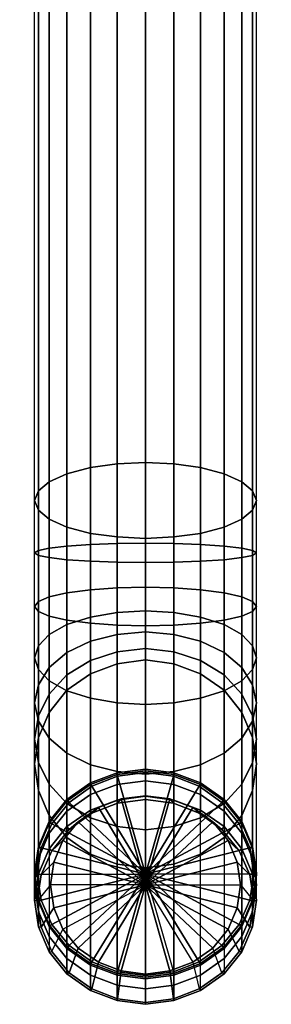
# Model space of a CAD drawing. Extents: x -6931 to -6797, y 14345 to 14594.
# Tile 1 of 3: x -6915 to -6883, y 14345 to 14469. Entities that reach past the tile are written whole.
import ezdxf

# ---------------------------------------------------------------- set-up
doc = ezdxf.new("R2010")
doc.units = 0
doc.header["$LTSCALE"] = 3
doc.layers.get('0').update_dxf_attribs({"linetype": 'CONTINUOUS'})
doc.layers.add('72IMOSXD01_IM_CONNECTOR', color=9, linetype='CONTINUOUS')

# ---------------------------------------------------------------- blocks, each defined once
blk = doc.blocks.new('axor_39852')
at = {"color": 252}
mesh = blk.add_polyface(dxfattribs=at)
corners = [(0, -32), (8.192, -30.848), (8.192, -30.848, 9.4), (0, -32, 9.4), (15.872, -27.776), (15.872, -27.776, 9.4), (8.064, -30.08, 10), (0, -31.232, 10), (-8.192, -30.848), (-8.192, -30.848, 9.4), (-15.872, -27.776), (-15.872, -27.776, 9.4), (-8.064, -30.08, 10), (-13.496, -154.557, 323.216), (-13.496, -32.198, 278.652), (-12.152, -33.068, 275.407), (-12.152, -155.7062, 320.059), (-14, -153.3312, 326.584), (-14, -31.271, 282.114), (0, -148.5429, 339.74), (0, -27.647, 295.637), (-3.584, -27.778, 295.15), (-3.584, -148.7153, 339.266), (-6.944, -28.126, 293.852), (-6.944, -149.175, 338.003), (-9.912, -28.705, 291.688), (-9.912, -149.9411, 335.898), (-12.152, -29.473, 288.821), (-12.152, -150.9562, 333.109), (-13.496, -152.1054, 329.952), (-13.496, -30.343, 285.576), (0, -32, 267.392), (0, -34.894, 268.591), (-3.584, -34.764, 269.078), (-3.584, -31.748, 267.829), (-6.944, -34.416, 270.376), (-6.944, -31.076, 268.993), (-9.912, -33.836, 272.54), (-9.912, -29.956, 270.933), (-12.152, -28.472, 273.503), (-13.496, -26.792, 276.413), (0, -29.515, 265.485), (-3.584, -29.158, 265.842), (-6.944, -28.208, 266.792), (13.496, -154.557, 323.216), (13.496, -32.198, 278.652), (12.152, -33.068, 275.407), (12.152, -155.7062, 320.059), (14, -153.3312, 326.584), (14, -31.271, 282.114), (3.584, -148.7153, 339.266), (3.584, -27.778, 295.15), (6.944, -149.175, 338.003), (6.944, -28.126, 293.852), (9.912, -28.705, 291.688), (9.912, -149.9411, 335.898), (12.152, -150.9562, 333.109), (12.152, -29.473, 288.821), (13.496, -152.1054, 329.952), (13.496, -30.343, 285.576), (3.584, -34.764, 269.078), (3.584, -31.748, 267.829), (6.944, -34.416, 270.376), (6.944, -31.076, 268.993), (9.912, -33.836, 272.54), (9.912, -29.956, 270.933), (12.152, -28.472, 273.503), (13.496, -26.792, 276.413), (3.584, -29.158, 265.842), (6.944, -28.208, 266.792)]
mesh.append_faces([[corners[k] for k in face] for face in [(0, 1, 2, 3), (1, 4, 5, 2), (3, 2, 6, 7), (0, 8, 9, 3), (8, 10, 11, 9), (3, 9, 12, 7), (13, 14, 15, 16), (17, 18, 14, 13), (19, 20, 21, 22), (22, 21, 23, 24), (24, 23, 25, 26), (26, 25, 27, 28), (29, 30, 27, 28), (17, 18, 30, 29), (31, 32, 33, 34), (34, 33, 35, 36), (36, 35, 37, 38), (38, 37, 15, 39), (39, 15, 14, 40), (41, 31, 34, 42), (42, 34, 36, 43), (44, 45, 46, 47), (48, 49, 45, 44), (50, 51, 20, 19), (52, 53, 51, 50), (52, 53, 54, 55), (56, 57, 54, 55), (58, 59, 57, 56), (48, 49, 59, 58), (31, 32, 60, 61), (61, 60, 62, 63), (63, 62, 64, 65), (65, 64, 46, 66), (66, 46, 45, 67), (41, 31, 61, 68), (68, 61, 63, 69)]])
mesh = blk.add_polyface(dxfattribs=at)
corners = [(-3.584, -161.134, 314.609), (-3.584, -157.9471, 313.902), (0, -158.1195, 313.428), (0, -161.1779, 314.107), (-6.944, -161.0168, 315.948), (-6.944, -157.4875, 315.165), (-9.912, -160.8216, 318.179), (-9.912, -156.7213, 317.27), (-12.152, -160.5629, 321.136), (-12.152, -155.7062, 320.059), (-13.496, -160.2701, 324.483), (-13.496, -154.557, 323.216), (-14, -159.9577, 328.053), (-14, -153.3312, 326.584), (0, -158.7375, 342), (0, -148.5429, 339.74), (-3.584, -148.7153, 339.266), (-3.584, -158.7815, 341.498), (-6.944, -149.175, 338.003), (-6.944, -158.8986, 340.159), (-9.912, -149.9411, 335.898), (-9.912, -159.0938, 337.928), (-12.152, -150.9562, 333.109), (-12.152, -159.3525, 334.971), (-13.496, -159.6453, 331.624), (-13.496, -152.1054, 329.952), (-3.584, -164.3951, 314.466), (0, -164.3075, 313.97), (-6.944, -164.6284, 315.79), (-3.584, -34.764, 269.078), (0, -34.894, 268.591), (-6.944, -34.416, 270.376), (-9.912, -33.836, 272.54), (-12.152, -33.068, 275.407), (3.584, -157.9471, 313.902), (3.584, -34.764, 269.078), (6.944, -157.4875, 315.165), (6.944, -34.416, 270.376), (9.912, -156.7213, 317.27), (9.912, -33.836, 272.54), (12.152, -155.7062, 320.059), (12.152, -33.068, 275.407), (3.584, -161.134, 314.609), (6.944, -161.0168, 315.948), (9.912, -160.8216, 318.179), (12.152, -160.5629, 321.136), (13.496, -160.2701, 324.483), (13.496, -154.557, 323.216), (14, -159.9577, 328.053), (14, -153.3312, 326.584), (3.584, -158.7815, 341.498), (3.584, -148.7153, 339.266), (6.944, -158.8986, 340.159), (6.944, -149.175, 338.003), (9.912, -149.9411, 335.898), (9.912, -159.0938, 337.928), (12.152, -159.3525, 334.971), (12.152, -150.9562, 333.109), (13.496, -159.6453, 331.624), (13.496, -152.1054, 329.952), (3.584, -164.3951, 314.466), (6.944, -164.6284, 315.79)]
mesh.append_faces([[corners[k] for k in face] for face in [(0, 1, 2, 3), (4, 5, 1, 0), (6, 7, 5, 4), (8, 9, 7, 6), (10, 11, 9, 8), (12, 13, 11, 10), (14, 15, 16, 17), (17, 16, 18, 19), (19, 18, 20, 21), (21, 20, 22, 23), (24, 25, 22, 23), (12, 13, 25, 24), (26, 0, 3, 27), (28, 4, 0, 26), (1, 29, 30, 2), (5, 31, 29, 1), (7, 32, 31, 5), (9, 33, 32, 7), (34, 35, 30, 2), (36, 37, 35, 34), (38, 39, 37, 36), (40, 41, 39, 38), (42, 34, 2, 3), (43, 36, 34, 42), (44, 38, 36, 43), (45, 40, 38, 44), (46, 47, 40, 45), (48, 49, 47, 46), (50, 51, 15, 14), (52, 53, 51, 50), (52, 53, 54, 55), (56, 57, 54, 55), (58, 59, 57, 56), (48, 49, 59, 58), (60, 42, 3, 27), (61, 43, 42, 60)]])
mesh = blk.add_polyface(dxfattribs=at)
corners = [(0, -167.2952, 313.028), (0, -169.9372, 311.345), (-3.584, -170.2612, 311.731), (-3.584, -167.5082, 313.485), (-6.944, -171.1251, 312.76), (-6.944, -168.0762, 314.703), (-9.912, -172.5649, 314.476), (-9.912, -169.0228, 316.733), (-12.152, -174.4727, 316.75), (-12.152, -170.2772, 319.423), (-13.496, -176.6325, 319.324), (-13.496, -171.6972, 322.468), (-14, -178.9362, 322.069), (-14, -173.2118, 325.716), (0, -172.0536, 309.035), (0, -173.5001, 306.256), (-3.584, -173.9737, 306.429), (-3.584, -172.4664, 309.324), (-6.944, -175.2366, 306.888), (-6.944, -173.5674, 310.095), (-9.912, -177.3415, 307.655), (-9.912, -175.4023, 311.38), (-12.152, -177.8335, 313.082), (-3.584, -164.3951, 314.466), (0, -164.3075, 313.97), (-6.944, -164.6284, 315.79), (-9.912, -165.0174, 317.996), (-12.152, -165.5328, 320.919), (-13.496, -166.1163, 324.228), (-14, -166.7386, 327.757), (0, -179.1285, 338.405), (0, -169.1697, 341.544), (-3.584, -169.0822, 341.048), (-3.584, -178.9155, 337.948), (-6.944, -168.8488, 339.725), (-6.944, -178.3475, 336.73), (-9.912, -168.4598, 337.519), (-9.912, -177.4008, 334.7), (-12.152, -167.9444, 334.596), (-12.152, -176.1465, 332.01), (-13.496, -174.7265, 328.964), (-13.496, -167.361, 331.287), (-9.912, -160.8216, 318.179), (-6.944, -161.0168, 315.948), (-12.152, -160.5629, 321.136), (-13.496, -160.2701, 324.483), (-14, -159.9577, 328.053), (0, -158.7375, 342), (-3.584, -158.7815, 341.498), (-6.944, -158.8986, 340.159), (-9.912, -159.0938, 337.928), (-12.152, -159.3525, 334.971), (-13.496, -159.6453, 331.624)]
mesh.append_faces([[corners[k] for k in face] for face in [(0, 1, 2, 3), (3, 2, 4, 5), (5, 4, 6, 7), (7, 6, 8, 9), (9, 8, 10, 11), (11, 10, 12, 13), (14, 15, 16, 17), (17, 16, 18, 19), (19, 18, 20, 21), (1, 14, 17, 2), (2, 17, 19, 4), (4, 19, 21, 6), (6, 21, 22, 8), (3, 23, 24, 0), (5, 25, 23, 3), (7, 26, 25, 5), (9, 27, 26, 7), (11, 28, 27, 9), (13, 29, 28, 11), (30, 31, 32, 33), (33, 32, 34, 35), (35, 34, 36, 37), (37, 36, 38, 39), (40, 41, 38, 39), (13, 29, 41, 40), (26, 42, 43, 25), (27, 44, 42, 26), (28, 45, 44, 27), (29, 46, 45, 28), (31, 47, 48, 32), (32, 48, 49, 34), (34, 49, 50, 36), (36, 50, 51, 38), (41, 52, 51, 38), (29, 46, 52, 41)]])
mesh = blk.add_polyface(dxfattribs=at)
corners = [(9.912, -165.0174, 317.996), (9.912, -160.8216, 318.179), (6.944, -161.0168, 315.948), (6.944, -164.6284, 315.79), (12.152, -165.5328, 320.919), (12.152, -160.5629, 321.136), (13.496, -166.1163, 324.228), (13.496, -160.2701, 324.483), (14, -166.7386, 327.757), (14, -159.9577, 328.053), (3.584, -169.0822, 341.048), (3.584, -158.7815, 341.498), (0, -158.7375, 342), (0, -169.1697, 341.544), (6.944, -168.8488, 339.725), (6.944, -158.8986, 340.159), (9.912, -159.0938, 337.928), (9.912, -168.4598, 337.519), (12.152, -167.9444, 334.596), (12.152, -159.3525, 334.971), (13.496, -167.361, 331.287), (13.496, -159.6453, 331.624), (3.584, -167.5082, 313.485), (3.584, -164.3951, 314.466), (0, -164.3075, 313.97), (0, -167.2952, 313.028), (6.944, -168.0762, 314.703), (9.912, -169.0228, 316.733), (12.152, -170.2772, 319.423), (13.496, -171.6972, 322.468), (14, -173.2118, 325.716), (3.584, -178.9155, 337.948), (0, -179.1285, 338.405), (6.944, -178.3475, 336.73), (9.912, -177.4008, 334.7), (12.152, -176.1465, 332.01), (13.496, -174.7265, 328.964), (0, -172.0536, 309.035), (0, -173.5001, 306.256), (3.584, -173.9737, 306.429), (3.584, -172.4664, 309.324), (6.944, -175.2366, 306.888), (6.944, -173.5674, 310.095), (9.912, -177.3415, 307.655), (9.912, -175.4023, 311.38), (0, -169.9372, 311.345), (3.584, -170.2612, 311.731), (6.944, -171.1251, 312.76), (9.912, -172.5649, 314.476), (12.152, -177.8335, 313.082), (12.152, -174.4727, 316.75), (13.496, -176.6325, 319.324), (14, -178.9362, 322.069), (13.496, -181.24, 324.815)]
mesh.append_faces([[corners[k] for k in face] for face in [(0, 1, 2, 3), (4, 5, 1, 0), (6, 7, 5, 4), (8, 9, 7, 6), (10, 11, 12, 13), (14, 15, 11, 10), (14, 15, 16, 17), (18, 19, 16, 17), (20, 21, 19, 18), (8, 9, 21, 20), (22, 23, 24, 25), (26, 3, 23, 22), (27, 0, 3, 26), (28, 4, 0, 27), (29, 6, 4, 28), (30, 8, 6, 29), (31, 10, 13, 32), (33, 14, 10, 31), (33, 14, 17, 34), (35, 18, 17, 34), (36, 20, 18, 35), (30, 8, 20, 36), (37, 38, 39, 40), (40, 39, 41, 42), (42, 41, 43, 44), (45, 37, 40, 46), (46, 40, 42, 47), (47, 42, 44, 48), (48, 44, 49, 50), (25, 45, 46, 22), (22, 46, 47, 26), (26, 47, 48, 27), (27, 48, 50, 28), (28, 50, 51, 29), (29, 51, 52, 30), (36, 53, 52, 30)]])
mesh = blk.add_polyface(dxfattribs=at)
corners = [(0, -191.16, 258.327), (0, -190.6716, 264.534), (-3.072, -191.0775, 264.682), (-3.528, -191.6336, 258.499), (-3.584, -191.2153, 258.666), (0, -190.7417, 258.494), (-3.584, -189.2658, 264.022), (0, -188.7922, 263.85), (-6.944, -192.4782, 259.126), (-6.944, -190.5287, 264.482), (0, -187.3215, 267.891), (-3.584, -187.7951, 268.063), (-3.584, -173.9737, 306.429), (0, -173.5001, 306.256), (-6.944, -189.058, 268.523), (-6.944, -175.2366, 306.888), (-9.912, -191.163, 269.289), (-9.912, -177.3415, 307.655), (-12.152, -193.952, 270.304), (-12.152, -180.1305, 308.67), (-13.496, -197.10933, 271.453), (-13.496, -183.2879, 309.819), (0, -187.7398, 267.724), (-3.528, -188.2134, 267.896), (-6.776, -189.4764, 268.356), (-9.632, -191.5287, 269.103), (-3.584, -188.0003, 267.499), (0, -187.5267, 267.327), (-6.944, -189.2633, 267.959), (-9.912, -192.6336, 265.248), (-9.912, -191.3682, 268.725), (-3.584, -178.9155, 337.948), (-3.584, -187.6113, 332.408), (0, -187.9353, 332.794), (0, -179.1285, 338.405), (-6.944, -178.3475, 336.73), (-6.944, -186.7474, 331.378), (-9.912, -177.4008, 334.7), (-9.912, -185.3075, 329.662), (-12.152, -176.1465, 332.01), (-12.152, -183.3997, 327.389), (-13.496, -181.24, 324.815), (-13.496, -174.7265, 328.964), (-14, -178.9362, 322.069), (-14, -173.2118, 325.716), (-9.912, -175.4023, 311.38), (-12.152, -177.8335, 313.082), (-13.496, -180.5859, 315.009), (-14, -186.6558, 311.045), (-14, -183.5217, 317.065), (-12.152, -189.2099, 321.048), (-12.152, -193.181, 313.42), (-13.496, -190.0236, 312.271), (-13.496, -186.4575, 319.121), (-12.152, -174.4727, 316.75), (-13.496, -176.6325, 319.324), (-6.944, -193.476, 324.035), (-3.584, -194.57698, 324.806), (-9.912, -191.6411, 322.75)]
mesh.append_faces([[corners[k] for k in face] for face in [(0, 1, 2, 3), (0, 3, 4, 5), (5, 4, 6, 7), (4, 8, 9, 6), (10, 11, 12, 13), (11, 14, 15, 12), (14, 16, 17, 15), (16, 18, 19, 17), (18, 20, 21, 19), (22, 23, 11, 10), (23, 24, 14, 11), (24, 25, 16, 14), (7, 6, 26, 27), (6, 9, 28, 26), (9, 29, 30, 28), (27, 26, 23, 22), (26, 28, 24, 23), (28, 30, 25, 24), (31, 32, 33, 34), (35, 36, 32, 31), (37, 38, 36, 35), (39, 40, 38, 37), (39, 40, 41, 42), (42, 41, 43, 44), (45, 17, 19, 46), (46, 19, 21, 47), (47, 21, 48, 49), (50, 51, 52, 53), (53, 52, 48, 49), (54, 46, 47, 55), (55, 47, 49, 43), (36, 56, 57, 32), (38, 58, 56, 36), (40, 50, 58, 38), (40, 50, 53, 41), (41, 53, 49, 43)]])
mesh = blk.add_polyface(dxfattribs=at)
corners = [(0, -187.3215, 267.891), (3.584, -187.7951, 268.063), (3.584, -173.9737, 306.429), (0, -173.5001, 306.256), (6.944, -189.058, 268.523), (6.944, -175.2366, 306.888), (9.912, -191.163, 269.289), (9.912, -177.3415, 307.655), (12.152, -193.952, 270.304), (12.152, -180.1305, 308.67), (13.496, -197.10933, 271.453), (13.496, -183.2879, 309.819), (0, -187.7398, 267.724), (3.528, -188.2134, 267.896), (6.776, -189.4764, 268.356), (9.632, -191.5287, 269.103), (9.912, -175.4023, 311.38), (12.152, -177.8335, 313.082), (13.496, -180.5859, 315.009), (14, -186.6558, 311.045), (14, -183.5217, 317.065), (12.152, -189.2099, 321.048), (12.152, -193.181, 313.42), (13.496, -190.0236, 312.271), (13.496, -186.4575, 319.121), (12.152, -174.4727, 316.75), (13.496, -176.6325, 319.324), (14, -178.9362, 322.069), (0, -187.9353, 332.794), (0, -194.98984, 325.095), (3.584, -194.57698, 324.806), (3.584, -187.6113, 332.408), (6.944, -193.476, 324.035), (6.944, -186.7474, 331.378), (9.912, -185.3075, 329.662), (9.912, -191.6411, 322.75), (12.152, -183.3997, 327.389), (13.496, -181.24, 324.815), (0, -191.16, 258.327), (0, -190.6716, 264.534), (3.072, -191.0775, 264.682), (3.528, -191.6336, 258.499), (3.584, -191.2153, 258.666), (0, -190.7417, 258.494), (3.584, -189.2658, 264.022), (0, -188.7922, 263.85), (6.944, -192.4782, 259.126), (6.944, -190.5287, 264.482), (3.584, -188.0003, 267.499), (0, -187.5267, 267.327), (6.944, -189.2633, 267.959), (9.912, -192.6336, 265.248), (9.912, -191.3682, 268.725), (0, -179.1285, 338.405), (3.584, -178.9155, 337.948), (6.944, -178.3475, 336.73), (9.912, -177.4008, 334.7), (12.152, -176.1465, 332.01), (13.496, -174.7265, 328.964)]
mesh.append_faces([[corners[k] for k in face] for face in [(0, 1, 2, 3), (1, 4, 5, 2), (4, 6, 7, 5), (6, 8, 9, 7), (8, 10, 11, 9), (12, 13, 1, 0), (13, 14, 4, 1), (14, 15, 6, 4), (16, 7, 9, 17), (17, 9, 11, 18), (18, 11, 19, 20), (21, 22, 23, 24), (24, 23, 19, 20), (25, 17, 18, 26), (26, 18, 20, 27), (28, 29, 30, 31), (31, 30, 32, 33), (34, 35, 32, 33), (34, 35, 21, 36), (36, 21, 24, 37), (37, 24, 20, 27), (38, 39, 40, 41), (38, 41, 42, 43), (43, 42, 44, 45), (42, 46, 47, 44), (45, 44, 48, 49), (44, 47, 50, 48), (47, 51, 52, 50), (49, 48, 13, 12), (48, 50, 14, 13), (50, 52, 15, 14), (53, 28, 31, 54), (54, 31, 33, 55), (56, 34, 33, 55), (56, 34, 36, 57), (57, 36, 37, 58)]])
mesh = blk.add_polyface(dxfattribs=at)
corners = [(-6.776, -192.8966, 258.959), (-5.952, -192.16, 265.076), (-8.496, -193.9643, 265.732), (-9.632, -194.94888, 259.706), (0, -201.94788, 268.638), (-3.072, -191.0775, 264.682), (-10.416, -196.35483, 266.602), (-3.528, -191.6336, 258.499), (-9.912, -194.58316, 259.892), (-6.944, -192.4782, 259.126), (-9.912, -192.6336, 265.248), (-6.944, -190.5287, 264.482), (-11.816, -197.63264, 260.682), (-12.152, -197.37217, 260.907), (-13.496, -200.52954, 262.056), (-13.496, -198.58002, 267.412), (-12.152, -195.42265, 266.263), (-3.584, -191.2153, 258.666), (-13.496, -197.10933, 271.453), (-14, -200.47719, 272.679), (-14, -186.6558, 311.045), (-13.496, -183.2879, 309.819), (-9.632, -191.5287, 269.103), (-11.816, -194.21244, 270.079), (-12.152, -193.952, 270.304), (-9.912, -191.163, 269.289), (-13.16, -197.26456, 271.19), (0, -200.5798, 272.397), (-3.528, -188.2134, 267.896), (0, -187.7398, 267.724), (-6.776, -189.4764, 268.356), (-13.496, -203.84505, 273.905), (-13.496, -190.0236, 312.271), (-12.152, -194.15718, 269.74), (-9.912, -191.3682, 268.725), (-13.496, -197.31455, 270.889), (-3.584, -194.57698, 324.806), (-3.584, -199.33785, 315.661), (0, -199.81146, 315.833), (0, -194.98984, 325.095), (-6.944, -193.476, 324.035), (-6.944, -198.07491, 315.201), (-9.912, -191.6411, 322.75), (-9.912, -195.96999, 314.435), (-12.152, -189.2099, 321.048), (-12.152, -193.181, 313.42), (-3.584, -187.6113, 332.408), (0, -187.9353, 332.794)]
mesh.append_faces([[corners[k] for k in face] for face in [(0, 1, 2, 3), (4, 1, 5), (4, 2, 1), (4, 6, 2), (7, 5, 1, 0), (0, 3, 8, 9), (9, 8, 10, 11), (3, 2, 6, 12), (13, 14, 15, 16), (8, 13, 16, 10), (3, 12, 13, 8), (7, 0, 9, 17), (18, 19, 20, 21), (22, 23, 24, 25), (23, 26, 18, 24), (27, 28, 29), (27, 30, 28, 27), (27, 22, 30, 27), (27, 22, 23, 27), (27, 23, 26, 27), (31, 19, 20, 32), (10, 16, 33, 34), (16, 15, 35, 33), (34, 33, 23, 22), (33, 35, 26, 23), (27, 28, 29), (27, 30, 28, 27), (27, 22, 30, 27), (27, 22, 23, 27), (27, 23, 26, 27), (36, 37, 38, 39), (40, 41, 37, 36), (42, 43, 41, 40), (44, 45, 43, 42), (46, 36, 39, 47)]])
mesh = blk.add_polyface(dxfattribs=at)
corners = [(0, -201.94788, 268.638), (-3.072, -191.0775, 264.682), (0, -190.6716, 264.534), (13.496, -197.10933, 271.453), (14, -200.47719, 272.679), (14, -186.6558, 311.045), (13.496, -183.2879, 309.819), (9.632, -191.5287, 269.103), (11.816, -194.21244, 270.079), (12.152, -193.952, 270.304), (9.912, -191.163, 269.289), (13.16, -197.26456, 271.19), (0, -200.5798, 272.397), (3.528, -188.2134, 267.896), (0, -187.7398, 267.724), (6.776, -189.4764, 268.356), (13.496, -203.84505, 273.905), (13.496, -190.0236, 312.271), (0, -194.98984, 325.095), (0, -199.81146, 315.833), (3.584, -199.33785, 315.661), (3.584, -194.57698, 324.806), (6.944, -198.07491, 315.201), (6.944, -193.476, 324.035), (9.912, -191.6411, 322.75), (9.912, -195.96999, 314.435), (12.152, -193.181, 313.42), (12.152, -189.2099, 321.048), (6.776, -192.8966, 258.959), (5.952, -192.16, 265.076), (8.496, -193.9643, 265.732), (9.632, -194.94888, 259.706), (3.072, -191.0775, 264.682), (10.416, -196.35483, 266.602), (3.528, -191.6336, 258.499), (9.912, -194.58316, 259.892), (6.944, -192.4782, 259.126), (9.912, -192.6336, 265.248), (6.944, -190.5287, 264.482), (11.816, -197.63264, 260.682), (12.152, -197.37217, 260.907), (13.496, -200.52954, 262.056), (13.496, -198.58002, 267.412), (12.152, -195.42265, 266.263), (3.584, -191.2153, 258.666), (12.152, -194.15718, 269.74), (9.912, -191.3682, 268.725), (13.496, -197.31455, 270.889)]
mesh.append_faces([[corners[k] for k in face] for face in [(0, 1, 2), (3, 4, 5, 6), (7, 8, 9, 10), (8, 11, 3, 9), (12, 13, 14), (12, 15, 13, 12), (12, 7, 15, 12), (12, 7, 8, 12), (12, 8, 11, 12), (16, 4, 5, 17), (18, 19, 20, 21), (21, 20, 22, 23), (24, 25, 22, 23), (24, 25, 26, 27), (28, 29, 30, 31), (0, 32, 2), (0, 29, 32), (0, 30, 29), (0, 33, 30), (34, 32, 29, 28), (28, 31, 35, 36), (36, 35, 37, 38), (31, 30, 33, 39), (40, 41, 42, 43), (35, 40, 43, 37), (31, 39, 40, 35), (34, 28, 36, 44), (37, 43, 45, 46), (43, 42, 47, 45), (46, 45, 8, 7), (45, 47, 11, 8), (12, 13, 14), (12, 15, 13, 12), (12, 7, 15, 12), (12, 7, 8, 12), (12, 8, 11, 12)]])
mesh = blk.add_polyface(dxfattribs=at)
corners = [(-13.496, -207.26525, 264.508), (-14, -203.89739, 263.282), (-14, -201.94788, 268.638), (-13.496, -205.31574, 269.864), (-13.16, -207.31524, 264.207), (-13.664, -204, 263), (-11.568, -204.83462, 269.689), (-12, -201.94788, 268.638), (0, -201.94788, 268.638), (-10.416, -207.54093, 270.674), (-11.568, -199.06114, 267.587), (-10.416, -196.35483, 266.602), (-13.16, -200.68476, 261.793), (-13.496, -200.52954, 262.056), (-13.496, -198.58002, 267.412), (-11.816, -197.63264, 260.682), (-12.152, -197.37217, 260.907), (-13.16, -197.26456, 271.19), (-13.664, -200.5798, 272.397), (-14, -200.47719, 272.679), (-13.496, -197.10933, 271.453), (0, -200.5798, 272.397), (-3.584, -199.33785, 315.661), (-6.944, -198.07491, 315.201), (-6.944, -211.89634, 276.835), (-3.584, -213.15928, 277.295), (-9.912, -195.96999, 314.435), (-9.912, -209.79143, 276.069), (-12.152, -193.181, 313.42), (-12.152, -207.00242, 275.054), (-13.496, -203.84505, 273.905), (-13.496, -190.0236, 312.271), (-11.816, -206.94716, 274.714), (-13.16, -203.89503, 273.604), (-6.776, -211.68321, 276.438), (-9.632, -209.63092, 275.691), (-14, -200.6824, 272.115), (-13.496, -197.31455, 270.889), (-12.152, -208.4731, 271.013), (-13.496, -204.05026, 273.341), (-12.152, -207.20763, 274.49), (-3.528, -212.94615, 276.898)]
mesh.append_faces([[corners[k] for k in face] for face in [(0, 1, 2, 3), (4, 5, 1, 0), (4, 6, 7, 5), (8, 6, 9), (8, 7, 6), (8, 10, 11), (8, 7, 10), (12, 10, 7, 5), (12, 5, 1, 13), (13, 1, 2, 14), (15, 11, 10, 12), (15, 12, 13, 16), (17, 18, 19, 20), (21, 17, 18, 21), (22, 23, 24, 25), (23, 26, 27, 24), (26, 28, 29, 27), (29, 30, 31, 28), (32, 33, 30, 29), (33, 18, 19, 30), (21, 34, 35, 21), (21, 35, 32, 21), (21, 32, 33, 21), (21, 33, 18, 21), (14, 2, 36, 37), (37, 36, 18, 17), (21, 17, 18, 21), (38, 3, 39, 40), (3, 2, 36, 39), (40, 39, 33, 32), (39, 36, 18, 33), (21, 41, 34, 21), (21, 34, 35, 21), (21, 35, 32, 21), (21, 32, 33, 21), (21, 33, 18, 21)]])
mesh = blk.add_polyface(dxfattribs=at)
corners = [(13.16, -197.26456, 271.19), (13.664, -200.5798, 272.397), (14, -200.47719, 272.679), (13.496, -197.10933, 271.453), (0, -200.5798, 272.397), (3.584, -213.15928, 277.295), (6.944, -211.89634, 276.835), (6.944, -198.07491, 315.201), (3.584, -199.33785, 315.661), (9.912, -195.96999, 314.435), (9.912, -209.79143, 276.069), (12.152, -207.00242, 275.054), (12.152, -193.181, 313.42), (13.496, -203.84505, 273.905), (13.496, -190.0236, 312.271), (11.816, -206.94716, 274.714), (13.16, -203.89503, 273.604), (6.776, -211.68321, 276.438), (9.632, -209.63092, 275.691), (13.496, -207.26525, 264.508), (14, -203.89739, 263.282), (14, -201.94788, 268.638), (13.496, -205.31574, 269.864), (13.16, -207.31524, 264.207), (13.664, -204, 263), (11.568, -204.83462, 269.689), (12, -201.94788, 268.638), (0, -201.94788, 268.638), (10.416, -207.54093, 270.674), (11.568, -199.06114, 267.587), (10.416, -196.35483, 266.602), (13.16, -200.68476, 261.793), (13.496, -200.52954, 262.056), (13.496, -198.58002, 267.412), (11.816, -197.63264, 260.682), (12.152, -197.37217, 260.907), (14, -200.6824, 272.115), (13.496, -197.31455, 270.889), (12.152, -208.4731, 271.013), (13.496, -204.05026, 273.341), (12.152, -207.20763, 274.49), (3.528, -212.94615, 276.898)]
mesh.append_faces([[corners[k] for k in face] for face in [(0, 1, 2, 3), (4, 0, 1, 4), (5, 6, 7, 8), (7, 9, 10, 6), (10, 11, 12, 9), (11, 13, 14, 12), (15, 16, 13, 11), (16, 1, 2, 13), (4, 17, 18, 4), (4, 18, 15, 4), (4, 15, 16, 4), (4, 16, 1, 4), (19, 20, 21, 22), (23, 24, 20, 19), (23, 25, 26, 24), (27, 25, 28), (27, 26, 25), (27, 29, 30), (27, 26, 29), (31, 29, 26, 24), (31, 24, 20, 32), (32, 20, 21, 33), (34, 30, 29, 31), (34, 31, 32, 35), (33, 21, 36, 37), (37, 36, 1, 0), (4, 0, 1, 4), (38, 22, 39, 40), (22, 21, 36, 39), (40, 39, 16, 15), (39, 36, 1, 16), (4, 41, 17, 4), (4, 17, 18, 4), (4, 18, 15, 4), (4, 15, 16, 4), (4, 16, 1, 4)]])
mesh = blk.add_polyface(dxfattribs=at)
corners = [(0, -215.1036, 273.426), (-3.584, -214.63, 273.254), (-3.584, -216.5795, 267.898), (0, -217.0531, 268.07), (-6.944, -213.36702, 272.794), (-6.944, -215.3165, 267.438), (-9.912, -211.26211, 272.028), (-9.912, -213.21163, 266.672), (-12.152, -208.4731, 271.013), (-12.152, -210.42262, 265.657), (-13.496, -207.26525, 264.508), (-13.496, -205.31574, 269.864), (-3.528, -216.3664, 267.501), (0, -216.84, 267.673), (-6.776, -215.1034, 267.041), (-9.632, -213.05112, 266.294), (-11.816, -210.36736, 265.318), (-13.16, -207.31524, 264.207), (-3.072, -212.81824, 272.595), (0, -213.22419, 272.742), (-5.952, -211.73572, 272.201), (-8.496, -209.93151, 271.544), (-10.416, -207.54093, 270.674), (-11.568, -204.83462, 269.689), (0, -201.94788, 268.638), (0, -199.81146, 315.833), (-3.584, -199.33785, 315.661), (-3.584, -213.15928, 277.295), (0, -213.63289, 277.467), (-3.528, -212.94615, 276.898), (0, -213.41976, 277.07), (-6.944, -211.89634, 276.835), (-6.776, -211.68321, 276.438), (-9.912, -209.79143, 276.069), (-9.632, -209.63092, 275.691), (-12.152, -207.00242, 275.054), (-11.816, -206.94716, 274.714), (0, -200.5798, 272.397), (0, -213.8381, 276.903), (-3.584, -213.3645, 276.731), (-6.944, -212.10155, 276.271), (-9.912, -209.99664, 275.505), (-12.152, -207.20763, 274.49)]
mesh.append_faces([[corners[k] for k in face] for face in [(0, 1, 2, 3), (1, 4, 5, 2), (4, 6, 7, 5), (6, 8, 9, 7), (9, 10, 11, 8), (3, 2, 12, 13), (2, 5, 14, 12), (5, 7, 15, 14), (7, 9, 16, 15), (16, 17, 10, 9), (12, 18, 19, 13), (14, 20, 18, 12), (15, 21, 20, 14), (16, 22, 21, 15), (16, 22, 23, 17), (19, 18, 24), (18, 20, 24), (20, 21, 24), (21, 22, 24), (25, 26, 27, 28), (28, 27, 29, 30), (27, 31, 32, 29), (31, 33, 34, 32), (33, 35, 36, 34), (30, 29, 37), (37, 29, 32, 37), (38, 39, 1, 0), (39, 40, 4, 1), (40, 41, 6, 4), (41, 42, 8, 6), (30, 29, 39, 38), (29, 32, 40, 39), (32, 34, 41, 40), (34, 36, 42, 41), (30, 29, 37)]])
mesh = blk.add_polyface(dxfattribs=at)
corners = [(0, -213.63289, 277.467), (3.584, -213.15928, 277.295), (3.584, -199.33785, 315.661), (0, -199.81146, 315.833), (0, -213.41976, 277.07), (3.528, -212.94615, 276.898), (6.776, -211.68321, 276.438), (6.944, -211.89634, 276.835), (9.912, -209.79143, 276.069), (9.632, -209.63092, 275.691), (11.816, -206.94716, 274.714), (12.152, -207.00242, 275.054), (0, -200.5798, 272.397), (0, -217.0531, 268.07), (3.584, -216.5795, 267.898), (3.584, -214.63, 273.254), (0, -215.1036, 273.426), (6.944, -215.3165, 267.438), (6.944, -213.36702, 272.794), (9.912, -211.26211, 272.028), (9.912, -213.21163, 266.672), (12.152, -210.42262, 265.657), (12.152, -208.4731, 271.013), (13.496, -207.26525, 264.508), (13.496, -205.31574, 269.864), (0, -216.84, 267.673), (3.528, -216.3664, 267.501), (6.776, -215.1034, 267.041), (9.632, -213.05112, 266.294), (11.816, -210.36736, 265.318), (13.16, -207.31524, 264.207), (0, -213.22419, 272.742), (3.072, -212.81824, 272.595), (5.952, -211.73572, 272.201), (8.496, -209.93151, 271.544), (10.416, -207.54093, 270.674), (11.568, -204.83462, 269.689), (0, -201.94788, 268.638), (3.584, -213.3645, 276.731), (0, -213.8381, 276.903), (6.944, -212.10155, 276.271), (9.912, -209.99664, 275.505), (12.152, -207.20763, 274.49)]
mesh.append_faces([[corners[k] for k in face] for face in [(0, 1, 2, 3), (4, 5, 1, 0), (5, 6, 7, 1), (7, 8, 9, 6), (9, 10, 11, 8), (12, 5, 4), (12, 5, 6, 12), (13, 14, 15, 16), (14, 17, 18, 15), (18, 19, 20, 17), (20, 21, 22, 19), (21, 23, 24, 22), (25, 26, 14, 13), (26, 27, 17, 14), (17, 20, 28, 27), (28, 29, 21, 20), (29, 30, 23, 21), (25, 31, 32, 26), (26, 32, 33, 27), (28, 34, 33, 27), (28, 34, 35, 29), (29, 35, 36, 30), (37, 32, 31), (37, 33, 32), (33, 34, 37), (37, 35, 34), (16, 15, 38, 39), (15, 18, 40, 38), (40, 41, 19, 18), (19, 22, 42, 41), (39, 38, 5, 4), (38, 40, 6, 5), (6, 9, 41, 40), (41, 42, 10, 9), (12, 5, 4)]])

msp = doc.modelspace()

# ---------------------------------------------------------------- block references
at = {"layer": '72IMOSXD01_IM_CONNECTOR'}
msp.add_blockref('axor_39852', (-6899.14, 14561.74, 800), dxfattribs=at)

doc.saveas('drawing.dxf')
